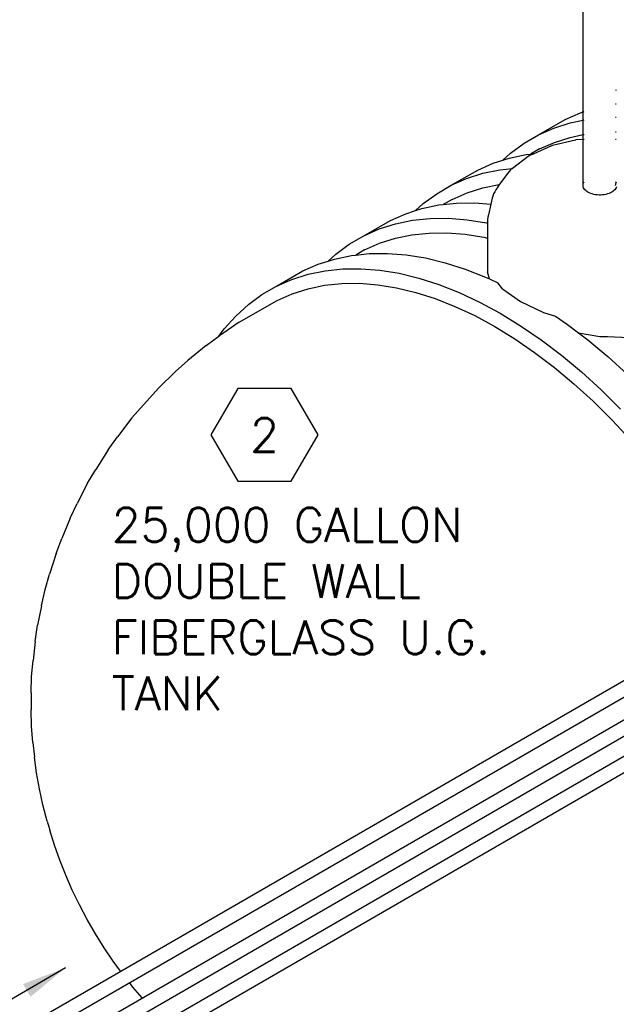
# Model space of a CAD drawing. Extents: x -18027 to -11651, y 1687 to 5059.
# Tile 103 of 170: x -14096 to -13936, y 2612 to 2875. Entities that reach past the tile are written whole.
import ezdxf
from ezdxf.enums import TextEntityAlignment as Align

# ---------------------------------------------------------------- set-up
doc = ezdxf.new("R2010")
doc.units = 0
doc.header["$MEASUREMENT"] = 0
doc.layers.get('0').update_dxf_attribs({"linetype": 'CONTINUOUS'})
for name, color, linetype in [('PIPING-VENT-ISO', 3, 'CONTINUOUS'), ('TANK', 2, 'CONTINUOUS'), ('TEXT', 3, 'CONTINUOUS')]:
    doc.layers.add(name, color=color, linetype=linetype)
doc.styles.add('SIMPLEX', font='simplex')
doc.dimstyles.new('DIM96', dxfattribs={"dimscale": 96, "dimtxt": 0.125, "dimasz": 0.125, "dimexe": 0.0625, "dimexo": 0.0625, "dimgap": 0.0625, "dimtad": 1, "dimdec": 4, "dimzin": 3, "dimdsep": 46, "dimlunit": 4, "dimtxsty": 'SIMPLEX', "dimcen": 0, "dimdle": 0.0625, "dimclrd": 3, "dimclre": 3, "dimclrt": 3, "dimadec": 0, "dimazin": 0, "dimtfac": 1, "dimtdec": 4, "dimtmove": 2, "dimatfit": 3, "dimfxl": 1, "dimfrac": 2, "dimtolj": 1, "dimtzin": 0, "dimarcsym": 0})

# ---------------------------------------------------------------- blocks, each defined once
blk = doc.blocks.new('HEX')
at = {"color": 3}
blk.add_lwpolyline([(-0.0577, 0.1), (-0.1155, 0), (-0.0577, -0.1), (0.0577, -0.1), (0.1155, 0), (0.0577, 0.1)], close=True, dxfattribs=at)
at = {"color": 3, "style": 'SIMPLEX'}
blk.add_attdef('D#', text='', height=0.08, dxfattribs=at).set_placement((0, 0), align=Align.MIDDLE)
blk = doc.blocks.new('12-14 TANKS')
for p, q in [((-194.16, -6.34), (-194.16, 16.91)), ((-189.74, -3.42), (-189.82, -3.46)), ((-189.82, -5.26), (-189.74, -5.25)), ((-196.56, -7.35), (-194.5, -6.45)), ((-194.5, -6.45), (-194.16, -6.34)), ((-194.16, -6.34), (-194.14, -6.33)), ((-194.16, -7.44), (-194.16, -6.34)), ((-194.09, -6.31), (-194.02, -6.29)), ((-200.1, -9.39), (-196.56, -7.35)), ((-198.04, -8.49), (-195.87, -7.8)), ((-195.87, -7.8), (-194.16, -7.44)), ((-194.16, -7.44), (-194.14, -7.44)), ((-194.16, -9.37), (-194.16, -7.44)), ((-194.09, -7.43), (-194.02, -7.41)), ((-189.82, -7.06), (-189.74, -7.06)), ((-200.1, -9.39), (-198.04, -8.49)), ((-189.82, -9.01), (-189.74, -9.01)), ((-203.85, -11.84), (-202.03, -10.51)), ((-202.03, -10.51), (-200.1, -9.39)), ((-199.99, -11.28), (-197.99, -10.4)), ((-195.19, -10.09), (-198.24, -10.82)), ((-197.99, -10.4), (-195.88, -9.73)), ((-195.88, -9.73), (-194.16, -9.37)), ((-195.11, -10.08), (-195.19, -10.09)), ((-194.16, -10.01), (-195.11, -10.08)), ((-194.16, -9.37), (-194.14, -9.37)), ((-194.16, -10.01), (-194.16, -9.37)), ((-194.14, -10.01), (-194.16, -10.01)), ((-194.16, -16.07), (-194.16, -10.01)), ((-194.09, -9.36), (-194.02, -9.34)), ((-194.02, -10), (-194.09, -10.01)), ((-189.74, -10.01), (-189.82, -10)), ((-199.99, -11.28), (-201.17, -11.96)), ((-198.39, -10.87), (-200.75, -11.92)), ((-198.24, -10.82), (-198.39, -10.87)), ((-206.17, -13.18), (-204.86, -12.77)), ((-204.86, -12.77), (-203.85, -11.84)), ((-204.86, -12.77), (-204.01, -12.49)), ((-204.01, -12.49), (-201.74, -12.02)), ((-201.47, -12.29), (-203.59, -13.89)), ((-201.74, -12.02), (-201.17, -11.96)), ((-201.28, -12.16), (-201.47, -12.29)), ((-201.08, -12.06), (-201.28, -12.16)), ((-201.17, -11.96), (-200.75, -11.92)), ((-200.75, -11.92), (-201.08, -12.06)), ((-211.76, -16.13), (-208.23, -14.09)), ((-208.23, -14.09), (-206.17, -13.18)), ((-207.54, -14.53), (-205.28, -14.06)), ((-205.28, -14.06), (-203.59, -13.89)), ((-204.03, -14.28), (-204.21, -14.49)), ((-203.83, -14.08), (-204.03, -14.28)), ((-203.62, -13.9), (-203.83, -14.08)), ((-203.59, -13.89), (-203.62, -13.9)), ((-211.76, -16.13), (-209.71, -15.22)), ((-209.71, -15.22), (-207.54, -14.53)), ((-204.21, -14.49), (-205.3, -16)), ((-194.09, -15.8), (-194.02, -15.67)), ((-189.82, -15.67), (-189.76, -15.77)), ((-213.7, -17.25), (-211.76, -16.13)), ((-209.65, -17.13), (-207.55, -16.46)), ((-207.55, -16.46), (-205.34, -16.01)), ((-205.96, -16.99), (-206.1, -17.27)), ((-205.81, -16.72), (-205.96, -16.99)), ((-205.63, -16.46), (-205.81, -16.72)), ((-205.3, -16), (-205.63, -16.46)), ((-205.34, -16.01), (-205.3, -16)), ((-194.16, -16.07), (-194.14, -15.93)), ((-194.16, -16.2), (-194.16, -16.07)), ((-194.14, -16.34), (-194.16, -16.2)), ((-194.09, -16.47), (-194.14, -16.34)), ((-194.02, -16.6), (-194.09, -16.47)), ((-193.92, -16.73), (-194.02, -16.6)), ((-193.8, -16.84), (-193.92, -16.73)), ((-193.67, -16.95), (-193.8, -16.84)), ((-193.51, -17.05), (-193.67, -16.95)), ((-193.33, -17.15), (-193.51, -17.05)), ((-190.33, -17.05), (-190.5, -17.15)), ((-190.17, -16.95), (-190.33, -17.05)), ((-190.03, -16.84), (-190.17, -16.95)), ((-189.91, -16.73), (-190.03, -16.84)), ((-189.82, -16.6), (-189.91, -16.73)), ((-189.82, -15.99), (-189.79, -16)), ((-189.82, -16.15), (-189.79, -16)), ((-189.74, -16.47), (-189.82, -16.6)), ((-189.79, -16), (-189.76, -15.77)), ((-189.79, -16), (-189.74, -16.02)), ((-189.76, -15.77), (-189.74, -15.8)), ((-189.69, -16.34), (-189.74, -16.47)), ((-215.51, -18.58), (-213.7, -17.25)), ((-211.65, -18.01), (-212.84, -18.7)), ((-211.65, -18.01), (-209.65, -17.13)), ((-206.29, -17.86), (-206.47, -18.65)), ((-206.21, -17.56), (-206.29, -17.86)), ((-206.1, -17.27), (-206.21, -17.56)), ((-193.14, -17.23), (-193.33, -17.15)), ((-192.94, -17.29), (-193.14, -17.23)), ((-192.72, -17.35), (-192.94, -17.29)), ((-192.5, -17.39), (-192.72, -17.35)), ((-192.27, -17.42), (-192.5, -17.39)), ((-192.03, -17.43), (-192.27, -17.42)), ((-191.8, -17.43), (-192.03, -17.43)), ((-191.56, -17.42), (-191.8, -17.43)), ((-191.33, -17.39), (-191.56, -17.42)), ((-191.11, -17.35), (-191.33, -17.39)), ((-190.89, -17.29), (-191.11, -17.35)), ((-190.69, -17.23), (-190.89, -17.29)), ((-190.5, -17.15), (-190.69, -17.23)), ((-217.84, -19.92), (-216.53, -19.5)), ((-216.53, -19.5), (-215.51, -18.58)), ((-216.53, -19.5), (-215.67, -19.23)), ((-215.67, -19.23), (-213.41, -18.76)), ((-213.41, -18.76), (-212.84, -18.7)), ((-212.84, -18.7), (-211.05, -18.51)), ((-211.05, -18.51), (-208.61, -18.48)), ((-208.61, -18.48), (-206.47, -18.65)), ((-206.47, -18.65), (-206.8, -20.08)), ((-223.43, -22.87), (-219.89, -20.82)), ((-219.89, -20.82), (-217.84, -19.92)), ((-219.21, -21.27), (-216.94, -20.8)), ((-216.94, -20.8), (-214.58, -20.55)), ((-214.58, -20.55), (-212.14, -20.53)), ((-212.14, -20.53), (-209.63, -20.72)), ((-209.63, -20.72), (-207.05, -21.14)), ((-206.9, -20.71), (-206.92, -21.03)), ((-206.86, -20.4), (-206.9, -20.71)), ((-206.8, -20.08), (-206.86, -20.4)), ((-223.43, -22.87), (-221.37, -21.96)), ((-221.37, -21.96), (-219.21, -21.27)), ((-207.05, -21.14), (-206.92, -21.17)), ((-206.92, -21.03), (-206.92, -21.17)), ((-206.92, -21.17), (-206.92, -23.18)), ((-225.37, -23.98), (-223.43, -22.87)), ((-221.32, -23.87), (-219.22, -23.2)), ((-219.22, -23.2), (-217.01, -22.74)), ((-217.01, -22.74), (-214.72, -22.5)), ((-214.72, -22.5), (-212.34, -22.47)), ((-212.34, -22.47), (-209.9, -22.66)), ((-209.9, -22.66), (-207.39, -23.07)), ((-207.39, -23.07), (-206.92, -23.18)), ((-206.92, -23.18), (-206.92, -27.66)), ((-227.18, -25.31), (-225.37, -23.98)), ((-223.32, -24.75), (-224.51, -25.44)), ((-223.32, -24.75), (-221.32, -23.87)), ((-229.51, -26.65), (-228.2, -26.24)), ((-228.2, -26.24), (-227.18, -25.31)), ((-228.2, -26.24), (-227.34, -25.97)), ((-227.34, -25.97), (-225.07, -25.5)), ((-225.07, -25.5), (-224.51, -25.44)), ((-224.51, -25.44), (-222.72, -25.25)), ((-222.72, -25.25), (-220.27, -25.22)), ((-220.27, -25.22), (-217.76, -25.42)), ((-217.76, -25.42), (-215.18, -25.83)), ((-215.18, -25.83), (-212.55, -26.47)), ((-235.1, -29.6), (-231.56, -27.56)), ((-231.56, -27.56), (-229.51, -26.65)), ((-230.88, -28.01), (-228.61, -27.54)), ((-228.61, -27.54), (-226.25, -27.29)), ((-226.25, -27.29), (-223.81, -27.26)), ((-223.81, -27.26), (-221.3, -27.46)), ((-221.3, -27.46), (-218.72, -27.87)), ((-212.55, -26.47), (-209.88, -27.32)), ((-209.88, -27.32), (-207.17, -28.39)), ((-235.1, -29.6), (-233.04, -28.7)), ((-233.04, -28.7), (-230.88, -28.01)), ((-218.72, -27.87), (-216.09, -28.51)), ((-216.09, -28.51), (-213.41, -29.36)), ((-207.17, -28.39), (-206.65, -28.63)), ((-206.65, -28.63), (-206.92, -27.66)), ((-206.65, -28.63), (-205.56, -29.15)), ((-237.04, -30.72), (-235.1, -29.6)), ((-232.99, -30.61), (-230.88, -29.93)), ((-230.88, -29.93), (-228.68, -29.48)), ((-228.68, -29.48), (-226.38, -29.24)), ((-226.38, -29.24), (-224.01, -29.21)), ((-224.01, -29.21), (-221.56, -29.4)), ((-221.56, -29.4), (-219.06, -29.8)), ((-219.06, -29.8), (-216.5, -30.42)), ((-213.41, -29.36), (-210.7, -30.43)), ((-204.91, -29.93), (-205.56, -29.15)), ((-204.91, -29.93), (-204.9, -29.93)), ((-204.9, -29.93), (-202.52, -31.62)), ((-240.07, -34.42), (-234.99, -31.49)), ((-238.85, -32.05), (-237.04, -30.72)), ((-234.99, -31.49), (-232.99, -30.61)), ((-216.5, -30.42), (-213.89, -31.25)), ((-213.89, -31.25), (-211.26, -32.29)), ((-210.7, -30.43), (-207.98, -31.71)), ((-240.53, -33.58), (-238.85, -32.05)), ((-211.26, -32.29), (-208.61, -33.53)), ((-207.98, -31.71), (-205.24, -33.19)), ((-202.52, -31.62), (-199.42, -33.1)), ((-242.07, -35.31), (-240.53, -33.58)), ((-208.61, -33.53), (-205.94, -34.98)), ((-205.24, -33.19), (-202.5, -34.87)), ((-199.42, -33.1), (-197.85, -33.59)), ((-199.42, -33.1), (-199.42, -33.1)), ((-197.85, -33.59), (-196.24, -34.7)), ((-242.77, -36.27), (-242.07, -35.31)), ((-240.07, -34.42), (-242.72, -36.23)), ((-205.94, -34.98), (-203.28, -36.61)), ((-202.5, -34.87), (-199.77, -36.74)), ((-196.24, -34.7), (-194.78, -35.81)), ((-244.47, -37.52), (-242.77, -36.27)), ((-242.77, -36.27), (-242.72, -36.23)), ((-203.28, -36.61), (-200.63, -38.43)), ((-199.77, -36.74), (-197.06, -38.8)), ((-194.78, -35.81), (-191.92, -36.32)), ((-194.78, -35.81), (-193.53, -36.76)), ((-193.53, -36.76), (-190.85, -38.99)), ((-191.92, -36.32), (-190.88, -36.33)), ((-190.88, -36.33), (-188.03, -36.43)), ((-244.47, -37.52), (-246.95, -39.53)), ((-200.63, -38.43), (-197.99, -40.43)), ((-197.06, -38.8), (-194.39, -41.04)), ((-190.85, -38.99), (-188.22, -41.4)), ((-248.57, -41), (-246.95, -39.53)), ((-197.99, -40.43), (-195.39, -42.61)), ((-248.57, -41), (-250.86, -43.19)), ((-194.39, -41.04), (-191.76, -43.44)), ((-254.41, -47.17), (-250.86, -43.19)), ((-195.39, -42.61), (-192.83, -44.94)), ((-191.76, -43.44), (-189.18, -46)), ((-192.83, -44.94), (-190.33, -47.43)), ((-254.41, -47.17), (-256.3, -49.68)), ((-190.33, -47.43), (-187.88, -50.07)), ((-257.57, -51.43), (-256.3, -49.68)), ((-257.57, -51.43), (-259.21, -54.04)), ((-260.31, -55.9), (-259.21, -54.04)), ((-260.31, -55.9), (-261.7, -58.59)), ((-262.64, -60.54), (-261.7, -58.59)), ((-262.64, -60.54), (-263.76, -63.27)), ((-264.53, -65.29), (-263.76, -63.27)), ((-264.53, -65.29), (-265.38, -68.02)), ((-265.98, -70.08), (-265.38, -68.02)), ((-266.45, -72.25), (-265.98, -70.08)), ((-266.45, -72.25), (-267, -74.85)), ((-267.33, -77.02), (-267, -74.85)), ((-267.33, -77.02), (-267.6, -79.54)), ((-267.79, -81.68), (-267.6, -79.54)), ((-267.85, -83.89), (-267.79, -81.68)), ((-267.85, -83.89), (-267.85, -86.16)), ((-267.8, -88.3), (-267.85, -86.16)), ((-267.62, -90.5), (-267.8, -88.3)), ((-267.62, -90.5), (-267.39, -92.45)), ((-267.12, -94.54), (-267.39, -92.45)), ((-266.75, -96.66), (-267.12, -94.54)), ((-266.28, -98.81), (-266.75, -96.66)), ((-265.71, -100.98), (-266.28, -98.81)), ((-265.71, -100.98), (-265.35, -102.21)), ((-264.74, -104.21), (-265.35, -102.21)), ((-264.03, -106.22), (-264.74, -104.21)), ((-263.24, -108.22), (-264.03, -106.22)), ((-262.36, -110.21), (-263.24, -108.22)), ((-261.41, -112.18), (-262.36, -110.21)), ((-260.38, -114.13), (-261.41, -112.18)), ((-259.28, -116.03), (-260.38, -114.13)), ((-258.11, -117.89), (-259.28, -116.03)), ((-256.89, -119.7), (-258.11, -117.89)), ((-255.92, -121.02), (-256.89, -119.7)), ((-254.26, -123.14), (-254.73, -122.55)), ((-253.02, -124.59), (-254.26, -123.14))]:
    blk.add_line(p, q)

msp = doc.modelspace()

# ---------------------------------------------------------------- linework, layer by layer
at = {"layer": 'PIPING-VENT-ISO'}
for p, q in [((-14212.43, 2527.05, 0), (-13655.98, 2848.45, 0)), ((-14212.43, 2522.64, 0), (-13655.98, 2844.04, 0)), ((-14209.96, 2518.74, 0), (-13655.9, 2838.76, 0)), ((-14206.14, 2516.53, 0), (-13657.83, 2833.23, 0)), ((-14207.99, 2540.09, 0), (-13738.34, 2811.36, 0)), ((-14212.44, 2533.11, 0), (-13736.38, 2808.08, 0))]:
    msp.add_line(p, q, dxfattribs=at)

# ---------------------------------------------------------------- block references
at = {"layer": 'TANK', "xscale": 2, "yscale": 2, "zscale": 2}
msp.add_blockref('12-14 TANKS', (-13556.74, 2862.67), dxfattribs=at)
at = {"layer": 'TEXT'}
ref = msp.add_blockref('HEX', (-14030.13, 2763.77), dxfattribs=dict(at, xscale=123.759022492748, yscale=123.759022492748, zscale=123.759022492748))
ref.add_attrib('D#', '2', dxfattribs={"layer": '0', "height": 9, "style": 'SIMPLEX'}).set_placement((-14030.13, 2763.77), align=Align.MIDDLE)

# ---------------------------------------------------------------- texts
at = {"layer": 'TEXT', "insert": (-14070.92, 2744.27), "char_height": 9, "width": 134.9173, "attachment_point": 1, "style": 'SIMPLEX'}
msp.add_mtext('25,000 GALLON DOUBLE WALL FIBERGLASS U.G. TANK', dxfattribs=at)

# ---------------------------------------------------------------- leaders
at = {"layer": 'TEXT'}
msp.add_leader([(-14083.24, 2621.54, 0), (-14130.65, 2593.87, 0)], dimstyle='DIM96', dxfattribs=at)

doc.saveas('drawing.dxf')
